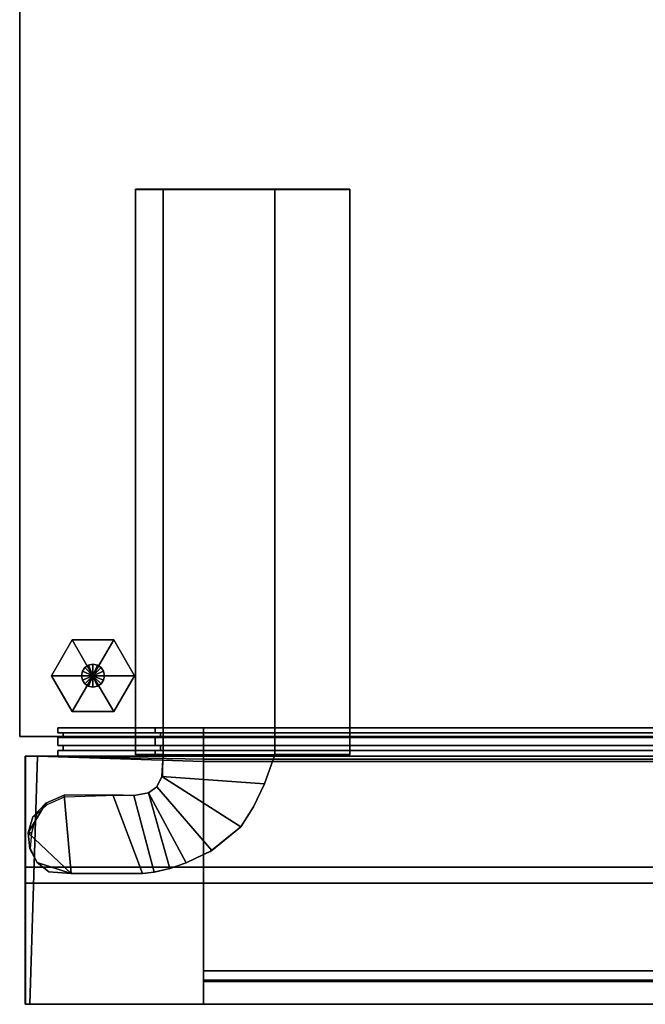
# Model space of a CAD drawing. Extents: x -17.9 to 17.9, y -14.3 to 13.9.
# Tile 1 of 4: x -17.9 to -9, y -14.3 to -0.2. Entities that reach past the tile are written whole.
import ezdxf

# ---------------------------------------------------------------- set-up
doc = ezdxf.new("R2010")
doc.units = 0
doc.layers.add('BSH_B36CL80ENS_SYMBOL', color=252, linetype='CONTINUOUS')
doc.layers.add('BSH_B36CL80ENS_SYMBOL_1', color=29, linetype='CONTINUOUS')

msp = doc.modelspace()

# ---------------------------------------------------------------- linework, layer by layer
at = {"layer": 'BSH_B36CL80ENS_SYMBOL'}
for points in [[(17.9203, -10.502, 0.835), (17.9203, 13.8704, 0.835), (-17.9203, 13.8704, 0.835), (-17.9203, -10.502, 0.835)], [(17.9203, 13.8704, 71.5539), (17.9203, -10.502, 71.5539), (-17.9203, -10.502, 71.5539), (-17.9203, 13.8704, 71.5539)], [(-17.9203, 13.8704, 71.5539), (-17.9203, -10.502, 71.5539), (-17.9203, -10.502, 0.835), (-17.9203, 13.8704, 0.835)], [(-16.2625, -10.7587, 70.8029), (-16.2625, -2.6632, 70.8029), (-16.2625, -2.6662, 71.7067), (-16.2625, -10.7617, 71.7067)], [(-15.8626, -2.6662, 71.7067), (-16.2625, -2.6662, 71.7067), (-16.2625, -2.6632, 70.8029), (-15.8626, -2.6632, 70.8029)], [(-15.8626, -2.6632, 70.8029), (-16.2625, -2.6632, 70.8029), (-16.2625, -10.7587, 70.8029), (-15.8626, -10.7587, 70.8029)], [(-15.8626, -10.7617, 71.7067), (-16.2625, -10.7617, 71.7067), (-16.2625, -2.6662, 71.7067), (-15.8626, -2.6662, 71.7067)], [(-14.2653, -2.6632, 70.8029), (-14.2653, -2.6662, 71.7067), (-15.8626, -2.6662, 71.7067), (-15.8626, -2.6632, 70.8029)], [(-14.2653, -10.7587, 70.8029), (-14.2653, -2.6632, 70.8029), (-15.8626, -2.6632, 70.8029), (-15.8626, -10.7587, 70.8029)], [(-15.8626, -10.7617, 71.7067), (-15.8626, -2.6662, 71.7067), (-14.2653, -2.6662, 71.7067), (-14.2653, -10.7617, 71.7067)], [(-14.2653, -10.7587, 70.8029), (-13.1894, -10.7587, 70.8029), (-13.1894, -2.6632, 70.8029), (-14.2653, -2.6632, 70.8029)], [(-14.2653, -2.6632, 70.8029), (-13.1894, -2.6632, 70.8029), (-13.1894, -2.6662, 71.7067), (-14.2653, -2.6662, 71.7067)], [(-14.2653, -2.6662, 71.7067), (-13.1894, -2.6662, 71.7067), (-13.1894, -10.7617, 71.7067), (-14.2653, -10.7617, 71.7067)], [(-13.1894, -10.7617, 71.7067), (-13.1894, -2.6662, 71.7067), (-13.1894, -2.6632, 70.8029), (-13.1894, -10.7587, 70.8029)], [(-17.3717, -10.3777, 70.2622), (-17.3717, -10.4475, 70.2622), (-17.3717, -10.4475, 68.7649), (-17.3717, -10.3777, 68.7649)], [(-17.3717, -10.3777, 38.581), (-17.3717, -10.4475, 38.581), (-2.5135, -10.4475, 38.581), (-2.5135, -10.3777, 38.581)], [(-17.3717, -10.3777, 70.2622), (-2.5135, -10.3777, 70.2622), (-2.5135, -10.4475, 70.2622), (-17.3717, -10.4475, 70.2622)], [(-17.3717, -10.4475, 41.5972), (-17.3717, -10.4475, 38.581), (-17.3717, -10.3777, 38.581), (-17.3717, -10.3777, 41.5972)], [(-17.3717, -10.4475, 68.7649), (-17.3717, -10.4475, 41.5972), (-17.3717, -10.3777, 41.5972), (-17.3717, -10.3777, 68.7649)], [(-15.9797, -10.3777, 27.6267), (-15.9797, -10.4475, 27.6267), (-15.2857, -10.4475, 27.6267), (-15.2857, -10.3777, 27.6267)], [(-15.9797, -10.3777, 27.6267), (-15.9797, -10.3777, 35.3679), (-15.9797, -10.4475, 35.3679), (-15.9797, -10.4475, 27.6267)], [(-15.9797, -10.3777, 35.3679), (-15.9797, -10.3777, 36.8247), (-15.9797, -10.4475, 36.8247), (-15.9797, -10.4475, 35.3679)], [(-15.9797, -10.3777, 36.8247), (-15.9797, -10.3777, 37.5918), (-15.9797, -10.4475, 37.5918), (-15.9797, -10.4475, 36.8247)], [(-15.9797, -10.3777, 26.5397), (-15.2857, -10.3777, 26.5397), (-15.2857, -10.4475, 26.5397), (-15.9797, -10.4475, 26.5397)], [(-15.9797, -10.3777, 2.4265), (-15.9797, -10.4475, 2.4265), (-15.2857, -10.4475, 2.4265), (-15.2857, -10.3777, 2.4265)], [(-15.9797, -10.3777, 37.5918), (-15.2857, -10.3777, 37.5918), (-15.2857, -10.4475, 37.5918), (-15.9797, -10.4475, 37.5918)], [(-15.9797, -10.3777, 2.4265), (-15.9797, -10.3777, 24.3393), (-15.9797, -10.4475, 24.3393), (-15.9797, -10.4475, 2.4265)], [(-15.9797, -10.3777, 24.3393), (-15.9797, -10.3777, 25.793), (-15.9797, -10.4475, 25.793), (-15.9797, -10.4475, 24.3393)], [(-15.9797, -10.3777, 25.793), (-15.9797, -10.3777, 26.5397), (-15.9797, -10.4475, 26.5397), (-15.9797, -10.4475, 25.793)], [(-15.2857, -10.4475, 27.6267), (15.322, -10.4475, 27.6267), (15.322, -10.3777, 27.6267), (-15.2857, -10.3777, 27.6267)], [(-15.2857, -10.3777, 26.5397), (15.322, -10.3777, 26.5397), (15.322, -10.4475, 26.5397), (-15.2857, -10.4475, 26.5397)], [(-15.2857, -10.4475, 2.4265), (15.322, -10.4475, 2.4265), (15.322, -10.3777, 2.4265), (-15.2857, -10.3777, 2.4265)], [(-15.2857, -10.3777, 37.5918), (15.322, -10.3777, 37.5918), (15.322, -10.4475, 37.5918), (-15.2857, -10.4475, 37.5918)], [(-17.9203, -10.502, 0.835), (-17.9203, -10.502, 71.5539), (17.9203, -10.502, 71.5539), (17.9203, -10.502, 0.835)], [(-17.3717, -10.4475, 38.581), (-17.2963, -10.4475, 38.6564), (-2.5135, -10.4475, 38.6564), (-2.5135, -10.4475, 38.581)], [(-17.3717, -10.4475, 70.2622), (-17.2963, -10.4475, 70.1868), (-17.2963, -10.4475, 68.7649), (-17.3717, -10.4475, 68.7649)], [(-17.2963, -10.4475, 41.5972), (-17.2963, -10.4475, 38.6564), (-17.3717, -10.4475, 38.581), (-17.3717, -10.4475, 41.5972)], [(-17.2963, -10.4475, 68.7649), (-17.2963, -10.4475, 41.5972), (-17.3717, -10.4475, 41.5972), (-17.3717, -10.4475, 68.7649)], [(-2.5135, -10.4475, 70.1868), (-17.2963, -10.4475, 70.1868), (-17.3717, -10.4475, 70.2622), (-2.5135, -10.4475, 70.2622)], [(-17.3717, -10.5175, 70.2622), (-17.3717, -10.6308, 70.2622), (-17.3717, -10.6308, 68.7649), (-17.3717, -10.5175, 68.7649)], [(-17.3717, -10.5175, 70.2622), (-17.2963, -10.5175, 70.1868), (-2.5135, -10.5175, 70.1868), (-2.5135, -10.5175, 70.2622)], [(-17.3717, -10.5175, 38.581), (-17.3717, -10.6308, 38.581), (-2.5135, -10.6308, 38.581), (-2.5135, -10.5175, 38.581)], [(-17.3717, -10.5175, 38.581), (-17.2963, -10.5175, 38.6564), (-17.2963, -10.5175, 41.5972), (-17.3717, -10.5175, 41.5972)], [(-17.3717, -10.6308, 41.5972), (-17.3717, -10.6308, 38.581), (-17.3717, -10.5175, 38.581), (-17.3717, -10.5175, 41.5972)], [(-17.2963, -10.5175, 41.5972), (-17.2963, -10.5175, 68.7649), (-17.3717, -10.5175, 68.7649), (-17.3717, -10.5175, 41.5972)], [(-17.3717, -10.6308, 68.7649), (-17.3717, -10.6308, 41.5972), (-17.3717, -10.5175, 41.5972), (-17.3717, -10.5175, 68.7649)], [(-17.2963, -10.5175, 68.7649), (-17.2963, -10.5175, 70.1868), (-17.3717, -10.5175, 70.2622), (-17.3717, -10.5175, 68.7649)], [(-2.5135, -10.5175, 38.6564), (-17.2963, -10.5175, 38.6564), (-17.3717, -10.5175, 38.581), (-2.5135, -10.5175, 38.581)], [(-2.5135, -10.6308, 70.2622), (-17.3717, -10.6308, 70.2622), (-17.3717, -10.5175, 70.2622), (-2.5135, -10.5175, 70.2622)], [(-17.2963, -10.5175, 41.5972), (-17.2963, -10.5175, 38.6564), (-17.2963, -10.4475, 38.6564), (-17.2963, -10.4475, 41.5972)], [(-17.2963, -10.4475, 70.1868), (-17.2963, -10.5175, 70.1868), (-17.2963, -10.5175, 68.7649), (-17.2963, -10.4475, 68.7649)], [(-17.2963, -10.4475, 38.6564), (-17.2963, -10.5175, 38.6564), (-2.5135, -10.5175, 38.6564), (-2.5135, -10.4475, 38.6564)], [(-2.5135, -10.5175, 70.1868), (-17.2963, -10.5175, 70.1868), (-17.2963, -10.4475, 70.1868), (-2.5135, -10.4475, 70.1868)], [(-17.2963, -10.5175, 68.7649), (-17.2963, -10.5175, 41.5972), (-17.2963, -10.4475, 41.5972), (-17.2963, -10.4475, 68.7649)], [(-15.2857, -10.4475, 37.5165), (-15.9043, -10.4475, 37.5165), (-15.9797, -10.4475, 37.5918), (-15.2857, -10.4475, 37.5918)], [(-15.9797, -10.4475, 37.5918), (-15.9043, -10.4475, 37.5165), (-15.9043, -10.4475, 36.8247), (-15.9797, -10.4475, 36.8247)], [(-15.9797, -10.4475, 27.6267), (-15.9043, -10.4475, 27.7021), (-15.2857, -10.4475, 27.7021), (-15.2857, -10.4475, 27.6267)], [(-15.9043, -10.4475, 36.8247), (-15.9043, -10.4475, 35.3679), (-15.9797, -10.4475, 35.3679), (-15.9797, -10.4475, 36.8247)], [(-15.9043, -10.4475, 35.3679), (-15.9043, -10.4475, 27.7021), (-15.9797, -10.4475, 27.6267), (-15.9797, -10.4475, 35.3679)], [(-15.9797, -10.4475, 26.5397), (-15.9043, -10.4475, 26.4644), (-15.9043, -10.4475, 25.793), (-15.9797, -10.4475, 25.793)], [(-15.2857, -10.4475, 26.4644), (-15.9043, -10.4475, 26.4644), (-15.9797, -10.4475, 26.5397), (-15.2857, -10.4475, 26.5397)], [(-15.9797, -10.4475, 2.4265), (-15.9043, -10.4475, 2.5018), (-15.2857, -10.4475, 2.5018), (-15.2857, -10.4475, 2.4265)], [(-15.9043, -10.4475, 25.793), (-15.9043, -10.4475, 24.3393), (-15.9797, -10.4475, 24.3393), (-15.9797, -10.4475, 25.793)], [(-15.9043, -10.4475, 24.3393), (-15.9043, -10.4475, 2.5018), (-15.9797, -10.4475, 2.4265), (-15.9797, -10.4475, 24.3393)], [(-15.9797, -10.5175, 37.5918), (-15.9043, -10.5175, 37.5165), (-15.2857, -10.5175, 37.5165), (-15.2857, -10.5175, 37.5918)], [(-15.9797, -10.5175, 37.5918), (-15.9797, -10.6308, 37.5918), (-15.9797, -10.6308, 36.8247), (-15.9797, -10.5175, 36.8247)], [(-15.9797, -10.5175, 27.6267), (-15.9797, -10.6308, 27.6267), (-15.2857, -10.6308, 27.6267), (-15.2857, -10.5175, 27.6267)], [(-15.2857, -10.5175, 27.7021), (-15.9043, -10.5175, 27.7021), (-15.9797, -10.5175, 27.6267), (-15.2857, -10.5175, 27.6267)], [(-15.9043, -10.5175, 35.3679), (-15.9043, -10.5175, 36.8247), (-15.9797, -10.5175, 36.8247), (-15.9797, -10.5175, 35.3679)], [(-15.9043, -10.5175, 36.8247), (-15.9043, -10.5175, 37.5165), (-15.9797, -10.5175, 37.5918), (-15.9797, -10.5175, 36.8247)], [(-15.9797, -10.6308, 36.8247), (-15.9797, -10.6308, 35.3679), (-15.9797, -10.5175, 35.3679), (-15.9797, -10.5175, 36.8247)], [(-15.2857, -10.6308, 37.5918), (-15.9797, -10.6308, 37.5918), (-15.9797, -10.5175, 37.5918), (-15.2857, -10.5175, 37.5918)], [(-15.9797, -10.5175, 27.6267), (-15.9043, -10.5175, 27.7021), (-15.9043, -10.5175, 35.3679), (-15.9797, -10.5175, 35.3679)], [(-15.9797, -10.6308, 35.3679), (-15.9797, -10.6308, 27.6267), (-15.9797, -10.5175, 27.6267), (-15.9797, -10.5175, 35.3679)], [(-15.9797, -10.5175, 2.4265), (-15.9797, -10.6308, 2.4265), (-15.2857, -10.6308, 2.4265), (-15.2857, -10.5175, 2.4265)], [(-15.2857, -10.6308, 26.5397), (-15.9797, -10.6308, 26.5397), (-15.9797, -10.5175, 26.5397), (-15.2857, -10.5175, 26.5397)], [(-15.9797, -10.5175, 2.4265), (-15.9043, -10.5175, 2.5018), (-15.9043, -10.5175, 24.3393), (-15.9797, -10.5175, 24.3393)], [(-15.9797, -10.5175, 26.5397), (-15.9043, -10.5175, 26.4644), (-15.2857, -10.5175, 26.4644), (-15.2857, -10.5175, 26.5397)], [(-15.9797, -10.5175, 26.5397), (-15.9797, -10.6308, 26.5397), (-15.9797, -10.6308, 25.793), (-15.9797, -10.5175, 25.793)], [(-15.2857, -10.5175, 2.5018), (-15.9043, -10.5175, 2.5018), (-15.9797, -10.5175, 2.4265), (-15.2857, -10.5175, 2.4265)], [(-15.9043, -10.5175, 24.3393), (-15.9043, -10.5175, 25.793), (-15.9797, -10.5175, 25.793), (-15.9797, -10.5175, 24.3393)], [(-15.9043, -10.5175, 25.793), (-15.9043, -10.5175, 26.4644), (-15.9797, -10.5175, 26.5397), (-15.9797, -10.5175, 25.793)], [(-15.9797, -10.6308, 25.793), (-15.9797, -10.6308, 24.3393), (-15.9797, -10.5175, 24.3393), (-15.9797, -10.5175, 25.793)], [(-15.9797, -10.6308, 24.3393), (-15.9797, -10.6308, 2.4265), (-15.9797, -10.5175, 2.4265), (-15.9797, -10.5175, 24.3393)], [(-15.9043, -10.5175, 35.3679), (-15.9043, -10.5175, 27.7021), (-15.9043, -10.4475, 27.7021), (-15.9043, -10.4475, 35.3679)], [(-15.9043, -10.4475, 27.7021), (-15.9043, -10.5175, 27.7021), (-15.2857, -10.5175, 27.7021), (-15.2857, -10.4475, 27.7021)], [(-15.9043, -10.4475, 37.5165), (-15.9043, -10.5175, 37.5165), (-15.9043, -10.5175, 36.8247), (-15.9043, -10.4475, 36.8247)], [(-15.2857, -10.5175, 37.5165), (-15.9043, -10.5175, 37.5165), (-15.9043, -10.4475, 37.5165), (-15.2857, -10.4475, 37.5165)], [(-15.9043, -10.5175, 36.8247), (-15.9043, -10.5175, 35.3679), (-15.9043, -10.4475, 35.3679), (-15.9043, -10.4475, 36.8247)], [(-15.9043, -10.5175, 24.3393), (-15.9043, -10.5175, 2.5018), (-15.9043, -10.4475, 2.5018), (-15.9043, -10.4475, 24.3393)], [(-15.9043, -10.4475, 2.5018), (-15.9043, -10.5175, 2.5018), (-15.2857, -10.5175, 2.5018), (-15.2857, -10.4475, 2.5018)], [(-15.9043, -10.4475, 26.4644), (-15.9043, -10.5175, 26.4644), (-15.9043, -10.5175, 25.793), (-15.9043, -10.4475, 25.793)], [(-15.2857, -10.5175, 26.4644), (-15.9043, -10.5175, 26.4644), (-15.9043, -10.4475, 26.4644), (-15.2857, -10.4475, 26.4644)], [(-15.9043, -10.5175, 25.793), (-15.9043, -10.5175, 24.3393), (-15.9043, -10.4475, 24.3393), (-15.9043, -10.4475, 25.793)], [(-15.2857, -10.5175, 27.7021), (15.322, -10.5175, 27.7021), (15.322, -10.4475, 27.7021), (-15.2857, -10.4475, 27.7021)], [(15.322, -10.4475, 37.5165), (-15.2857, -10.4475, 37.5165), (-15.2857, -10.4475, 37.5918), (15.322, -10.4475, 37.5918)], [(15.322, -10.5175, 37.5165), (-15.2857, -10.5175, 37.5165), (-15.2857, -10.4475, 37.5165), (15.322, -10.4475, 37.5165)], [(-15.2857, -10.4475, 27.7021), (15.322, -10.4475, 27.7021), (15.322, -10.4475, 27.6267), (-15.2857, -10.4475, 27.6267)], [(-15.2857, -10.5175, 2.5018), (15.322, -10.5175, 2.5018), (15.322, -10.4475, 2.5018), (-15.2857, -10.4475, 2.5018)], [(15.322, -10.4475, 26.4644), (-15.2857, -10.4475, 26.4644), (-15.2857, -10.4475, 26.5397), (15.322, -10.4475, 26.5397)], [(15.322, -10.5175, 26.4644), (-15.2857, -10.5175, 26.4644), (-15.2857, -10.4475, 26.4644), (15.322, -10.4475, 26.4644)], [(-15.2857, -10.4475, 2.5018), (15.322, -10.4475, 2.5018), (15.322, -10.4475, 2.4265), (-15.2857, -10.4475, 2.4265)], [(15.322, -10.6308, 37.5918), (-15.2857, -10.6308, 37.5918), (-15.2857, -10.5175, 37.5918), (15.322, -10.5175, 37.5918)], [(-15.2857, -10.5175, 37.5165), (15.322, -10.5175, 37.5165), (15.322, -10.5175, 37.5918), (-15.2857, -10.5175, 37.5918)], [(15.322, -10.5175, 27.7021), (-15.2857, -10.5175, 27.7021), (-15.2857, -10.5175, 27.6267), (15.322, -10.5175, 27.6267)], [(-15.2857, -10.6308, 27.6267), (15.322, -10.6308, 27.6267), (15.322, -10.5175, 27.6267), (-15.2857, -10.5175, 27.6267)], [(15.322, -10.5175, 2.5018), (-15.2857, -10.5175, 2.5018), (-15.2857, -10.5175, 2.4265), (15.322, -10.5175, 2.4265)], [(-15.2857, -10.6308, 2.4265), (15.322, -10.6308, 2.4265), (15.322, -10.5175, 2.4265), (-15.2857, -10.5175, 2.4265)], [(-15.2857, -10.5175, 26.4644), (15.322, -10.5175, 26.4644), (15.322, -10.5175, 26.5397), (-15.2857, -10.5175, 26.5397)], [(15.322, -10.6308, 26.5397), (-15.2857, -10.6308, 26.5397), (-15.2857, -10.5175, 26.5397), (15.322, -10.5175, 26.5397)], [(-17.3717, -10.6308, 38.581), (-17.2963, -10.6308, 38.6564), (-2.5135, -10.6308, 38.6564), (-2.5135, -10.6308, 38.581)], [(-17.3717, -10.6308, 70.2622), (-17.2963, -10.6308, 70.1868), (-17.2963, -10.6308, 68.7649), (-17.3717, -10.6308, 68.7649)], [(-17.2963, -10.6308, 41.5972), (-17.2963, -10.6308, 38.6564), (-17.3717, -10.6308, 38.581), (-17.3717, -10.6308, 41.5972)], [(-2.5135, -10.6308, 70.1868), (-17.2963, -10.6308, 70.1868), (-17.3717, -10.6308, 70.2622), (-2.5135, -10.6308, 70.2622)], [(-17.2963, -10.6308, 68.7649), (-17.2963, -10.6308, 41.5972), (-17.3717, -10.6308, 41.5972), (-17.3717, -10.6308, 68.7649)], [(-17.3717, -10.7009, 70.2622), (-17.3717, -10.7839, 70.2622), (-17.3717, -10.7839, 68.7649), (-17.3717, -10.7009, 68.7649)], [(-17.2963, -10.7009, 41.5972), (-17.2963, -10.7009, 68.7649), (-17.3717, -10.7009, 68.7649), (-17.3717, -10.7009, 41.5972)], [(-17.3717, -10.7009, 38.581), (-17.2963, -10.7009, 38.6564), (-17.2963, -10.7009, 41.5972), (-17.3717, -10.7009, 41.5972)], [(-17.3717, -10.7009, 38.581), (-17.3717, -10.7839, 38.581), (-2.5135, -10.7839, 38.581), (-2.5135, -10.7009, 38.581)], [(-17.3717, -10.7009, 70.2622), (-17.2963, -10.7009, 70.1868), (-2.5135, -10.7009, 70.1868), (-2.5135, -10.7009, 70.2622)], [(-17.3717, -10.7839, 41.5972), (-17.3717, -10.7839, 38.581), (-17.3717, -10.7009, 38.581), (-17.3717, -10.7009, 41.5972)], [(-17.3717, -10.7839, 68.7649), (-17.3717, -10.7839, 41.5972), (-17.3717, -10.7009, 41.5972), (-17.3717, -10.7009, 68.7649)], [(-17.2963, -10.7009, 68.7649), (-17.2963, -10.7009, 70.1868), (-17.3717, -10.7009, 70.2622), (-17.3717, -10.7009, 68.7649)], [(-2.5135, -10.7839, 70.2622), (-17.3717, -10.7839, 70.2622), (-17.3717, -10.7009, 70.2622), (-2.5135, -10.7009, 70.2622)], [(-2.5135, -10.7009, 38.6564), (-17.2963, -10.7009, 38.6564), (-17.3717, -10.7009, 38.581), (-2.5135, -10.7009, 38.581)], [(-17.2963, -10.6308, 38.6564), (-17.2963, -10.7009, 38.6564), (-2.5135, -10.7009, 38.6564), (-2.5135, -10.6308, 38.6564)], [(-17.2963, -10.6308, 70.1868), (-17.2963, -10.7009, 70.1868), (-17.2963, -10.7009, 68.7649), (-17.2963, -10.6308, 68.7649)], [(-2.5135, -10.7009, 70.1868), (-17.2963, -10.7009, 70.1868), (-17.2963, -10.6308, 70.1868), (-2.5135, -10.6308, 70.1868)], [(-17.2963, -10.7009, 41.5972), (-17.2963, -10.7009, 38.6564), (-17.2963, -10.6308, 38.6564), (-17.2963, -10.6308, 41.5972)], [(-17.2963, -10.7009, 68.7649), (-17.2963, -10.7009, 41.5972), (-17.2963, -10.6308, 41.5972), (-17.2963, -10.6308, 68.7649)], [(-15.9797, -10.6308, 27.6267), (-15.9043, -10.6308, 27.7021), (-15.2857, -10.6308, 27.7021), (-15.2857, -10.6308, 27.6267)], [(-15.9043, -10.6308, 35.3679), (-15.9043, -10.6308, 27.7021), (-15.9797, -10.6308, 27.6267), (-15.9797, -10.6308, 35.3679)], [(-15.9797, -10.6308, 37.5918), (-15.9043, -10.6308, 37.5165), (-15.9043, -10.6308, 36.8247), (-15.9797, -10.6308, 36.8247)], [(-15.9043, -10.6308, 36.8247), (-15.9043, -10.6308, 35.3679), (-15.9797, -10.6308, 35.3679), (-15.9797, -10.6308, 36.8247)], [(-15.2857, -10.6308, 37.5165), (-15.9043, -10.6308, 37.5165), (-15.9797, -10.6308, 37.5918), (-15.2857, -10.6308, 37.5918)], [(-15.9043, -10.6308, 24.3393), (-15.9043, -10.6308, 2.5018), (-15.9797, -10.6308, 2.4265), (-15.9797, -10.6308, 24.3393)], [(-15.2857, -10.6308, 26.4644), (-15.9043, -10.6308, 26.4644), (-15.9797, -10.6308, 26.5397), (-15.2857, -10.6308, 26.5397)], [(-15.9797, -10.6308, 2.4265), (-15.9043, -10.6308, 2.5018), (-15.2857, -10.6308, 2.5018), (-15.2857, -10.6308, 2.4265)], [(-15.9797, -10.6308, 26.5397), (-15.9043, -10.6308, 26.4644), (-15.9043, -10.6308, 25.793), (-15.9797, -10.6308, 25.793)], [(-15.9043, -10.6308, 25.793), (-15.9043, -10.6308, 24.3393), (-15.9797, -10.6308, 24.3393), (-15.9797, -10.6308, 25.793)], [(-15.9797, -10.7009, 27.6267), (-15.9797, -10.7839, 27.6267), (-15.2857, -10.7839, 27.6267), (-15.2857, -10.7009, 27.6267)], [(-15.9797, -10.7009, 37.5918), (-15.9797, -10.7839, 37.5918), (-15.9797, -10.7839, 36.8247), (-15.9797, -10.7009, 36.8247)], [(-15.2857, -10.7009, 27.7021), (-15.9043, -10.7009, 27.7021), (-15.9797, -10.7009, 27.6267), (-15.2857, -10.7009, 27.6267)], [(-15.9797, -10.7009, 37.5918), (-15.9043, -10.7009, 37.5165), (-15.2857, -10.7009, 37.5165), (-15.2857, -10.7009, 37.5918)], [(-15.9797, -10.7009, 27.6267), (-15.9043, -10.7009, 27.7021), (-15.9043, -10.7009, 35.3679), (-15.9797, -10.7009, 35.3679)], [(-15.9797, -10.7839, 36.8247), (-15.9797, -10.7839, 35.3679), (-15.9797, -10.7009, 35.3679), (-15.9797, -10.7009, 36.8247)], [(-15.9043, -10.7009, 36.8247), (-15.9043, -10.7009, 37.5165), (-15.9797, -10.7009, 37.5918), (-15.9797, -10.7009, 36.8247)], [(-15.9043, -10.7009, 35.3679), (-15.9043, -10.7009, 36.8247), (-15.9797, -10.7009, 36.8247), (-15.9797, -10.7009, 35.3679)], [(-15.2857, -10.7839, 37.5918), (-15.9797, -10.7839, 37.5918), (-15.9797, -10.7009, 37.5918), (-15.2857, -10.7009, 37.5918)], [(-15.9797, -10.7839, 35.3679), (-15.9797, -10.7839, 27.6267), (-15.9797, -10.7009, 27.6267), (-15.9797, -10.7009, 35.3679)], [(-15.9797, -10.7009, 26.5397), (-15.9043, -10.7009, 26.4644), (-15.2857, -10.7009, 26.4644), (-15.2857, -10.7009, 26.5397)], [(-15.2857, -10.7839, 26.5397), (-15.9797, -10.7839, 26.5397), (-15.9797, -10.7009, 26.5397), (-15.2857, -10.7009, 26.5397)], [(-15.9797, -10.7009, 2.4265), (-15.9797, -10.7839, 2.4265), (-15.2857, -10.7839, 2.4265), (-15.2857, -10.7009, 2.4265)], [(-15.9797, -10.7009, 26.5397), (-15.9797, -10.7839, 26.5397), (-15.9797, -10.7839, 25.793), (-15.9797, -10.7009, 25.793)], [(-15.2857, -10.7009, 2.5018), (-15.9043, -10.7009, 2.5018), (-15.9797, -10.7009, 2.4265), (-15.2857, -10.7009, 2.4265)], [(-15.9797, -10.7009, 2.4265), (-15.9043, -10.7009, 2.5018), (-15.9043, -10.7009, 24.3393), (-15.9797, -10.7009, 24.3393)], [(-15.9797, -10.7839, 25.793), (-15.9797, -10.7839, 24.3393), (-15.9797, -10.7009, 24.3393), (-15.9797, -10.7009, 25.793)], [(-15.9043, -10.7009, 25.793), (-15.9043, -10.7009, 26.4644), (-15.9797, -10.7009, 26.5397), (-15.9797, -10.7009, 25.793)], [(-15.9043, -10.7009, 24.3393), (-15.9043, -10.7009, 25.793), (-15.9797, -10.7009, 25.793), (-15.9797, -10.7009, 24.3393)], [(-15.9797, -10.7839, 24.3393), (-15.9797, -10.7839, 2.4265), (-15.9797, -10.7009, 2.4265), (-15.9797, -10.7009, 24.3393)], [(-15.2857, -10.7009, 37.5165), (-15.9043, -10.7009, 37.5165), (-15.9043, -10.6308, 37.5165), (-15.2857, -10.6308, 37.5165)], [(-15.9043, -10.6308, 27.7021), (-15.9043, -10.7009, 27.7021), (-15.2857, -10.7009, 27.7021), (-15.2857, -10.6308, 27.7021)], [(-15.9043, -10.6308, 37.5165), (-15.9043, -10.7009, 37.5165), (-15.9043, -10.7009, 36.8247), (-15.9043, -10.6308, 36.8247)], [(-15.9043, -10.7009, 36.8247), (-15.9043, -10.7009, 35.3679), (-15.9043, -10.6308, 35.3679), (-15.9043, -10.6308, 36.8247)], [(-15.9043, -10.7009, 35.3679), (-15.9043, -10.7009, 27.7021), (-15.9043, -10.6308, 27.7021), (-15.9043, -10.6308, 35.3679)], [(-15.2857, -10.7009, 26.4644), (-15.9043, -10.7009, 26.4644), (-15.9043, -10.6308, 26.4644), (-15.2857, -10.6308, 26.4644)], [(-15.9043, -10.6308, 2.5018), (-15.9043, -10.7009, 2.5018), (-15.2857, -10.7009, 2.5018), (-15.2857, -10.6308, 2.5018)], [(-15.9043, -10.6308, 26.4644), (-15.9043, -10.7009, 26.4644), (-15.9043, -10.7009, 25.793), (-15.9043, -10.6308, 25.793)], [(-15.9043, -10.7009, 25.793), (-15.9043, -10.7009, 24.3393), (-15.9043, -10.6308, 24.3393), (-15.9043, -10.6308, 25.793)], [(-15.9043, -10.7009, 24.3393), (-15.9043, -10.7009, 2.5018), (-15.9043, -10.6308, 2.5018), (-15.9043, -10.6308, 24.3393)], [(-15.2857, -10.6308, 27.7021), (15.322, -10.6308, 27.7021), (15.322, -10.6308, 27.6267), (-15.2857, -10.6308, 27.6267)], [(15.322, -10.6308, 37.5165), (-15.2857, -10.6308, 37.5165), (-15.2857, -10.6308, 37.5918), (15.322, -10.6308, 37.5918)], [(-15.2857, -10.7009, 27.7021), (15.322, -10.7009, 27.7021), (15.322, -10.6308, 27.7021), (-15.2857, -10.6308, 27.7021)], [(15.322, -10.7009, 26.4644), (-15.2857, -10.7009, 26.4644), (-15.2857, -10.6308, 26.4644), (15.322, -10.6308, 26.4644)], [(-15.2857, -10.7009, 2.5018), (15.322, -10.7009, 2.5018), (15.322, -10.6308, 2.5018), (-15.2857, -10.6308, 2.5018)], [(15.322, -10.7009, 37.5165), (-15.2857, -10.7009, 37.5165), (-15.2857, -10.6308, 37.5165), (15.322, -10.6308, 37.5165)], [(-15.2857, -10.6308, 2.5018), (15.322, -10.6308, 2.5018), (15.322, -10.6308, 2.4265), (-15.2857, -10.6308, 2.4265)], [(15.322, -10.6308, 26.4644), (-15.2857, -10.6308, 26.4644), (-15.2857, -10.6308, 26.5397), (15.322, -10.6308, 26.5397)], [(-15.2857, -10.7839, 27.6267), (15.322, -10.7839, 27.6267), (15.322, -10.7009, 27.6267), (-15.2857, -10.7009, 27.6267)], [(15.322, -10.7009, 27.7021), (-15.2857, -10.7009, 27.7021), (-15.2857, -10.7009, 27.6267), (15.322, -10.7009, 27.6267)], [(15.322, -10.7839, 37.5918), (-15.2857, -10.7839, 37.5918), (-15.2857, -10.7009, 37.5918), (15.322, -10.7009, 37.5918)], [(-15.2857, -10.7009, 37.5165), (15.322, -10.7009, 37.5165), (15.322, -10.7009, 37.5918), (-15.2857, -10.7009, 37.5918)], [(-15.2857, -10.7009, 26.4644), (15.322, -10.7009, 26.4644), (15.322, -10.7009, 26.5397), (-15.2857, -10.7009, 26.5397)], [(-15.2857, -10.7839, 2.4265), (15.322, -10.7839, 2.4265), (15.322, -10.7009, 2.4265), (-15.2857, -10.7009, 2.4265)], [(15.322, -10.7009, 2.5018), (-15.2857, -10.7009, 2.5018), (-15.2857, -10.7009, 2.4265), (15.322, -10.7009, 2.4265)], [(15.322, -10.7839, 26.5397), (-15.2857, -10.7839, 26.5397), (-15.2857, -10.7009, 26.5397), (15.322, -10.7009, 26.5397)], [(-17.8394, -10.7839, 38.3805), (-17.3717, -10.7839, 38.581), (-17.3717, -10.7839, 41.5972), (-17.8393, -10.7839, 41.5972)], [(-2.5135, -10.7839, 38.581), (-17.3717, -10.7839, 38.581), (-17.8394, -10.7839, 38.3805), (-2.5135, -10.7839, 38.3805)], [(-2.5135, -10.7839, 38.3805), (-17.8394, -10.7839, 38.3805), (-17.8394, -12.3719, 38.3805), (-2.5135, -12.3719, 38.3805)], [(-17.8394, -12.3719, 38.3805), (-17.8394, -10.7839, 38.3805), (-17.8393, -10.7839, 41.5972), (-17.8393, -12.3719, 41.5972)], [(-17.3717, -10.7839, 41.5972), (-17.3717, -10.7839, 68.7649), (-17.838, -10.7839, 68.7649), (-17.8393, -10.7839, 41.5972)], [(-17.8393, -10.7839, 41.5972), (-17.838, -10.7839, 68.7649), (-17.838, -12.505, 68.7649), (-17.8393, -12.3719, 41.5972)], [(-17.838, -10.7839, 68.7649), (-17.8379, -10.7839, 70.8108), (-17.8379, -12.6018, 70.8108), (-17.838, -12.505, 68.7649)], [(-17.3717, -10.7839, 68.7649), (-17.3717, -10.7839, 70.2622), (-17.8379, -10.7839, 70.8108), (-17.838, -10.7839, 68.7649)], [(-17.8379, -10.7839, 70.8108), (-2.5135, -10.7839, 70.812), (-2.5135, -12.6019, 70.812), (-17.8379, -12.6018, 70.8108)], [(-17.8379, -10.7839, 70.8108), (-17.3717, -10.7839, 70.2622), (-2.5135, -10.7839, 70.2622), (-2.5135, -10.7839, 70.812)], [(-15.2857, -10.7839, 27.4933), (-17.666, -10.7839, 27.4934), (-17.7767, -14.3372, 27.4934), (-15.2857, -14.3372, 27.4932)], [(-17.6672, -10.7839, 35.3679), (-17.6673, -10.7839, 38.0434), (-17.7767, -14.3372, 38.0434), (-17.7767, -14.3372, 35.3679)], [(-15.2857, -10.8236, 38.0421), (-15.2857, -14.3372, 38.0434), (-17.7767, -14.3372, 38.0434), (-17.6673, -10.7839, 38.0434)], [(-17.7767, -14.3372, 1.3167), (-17.666, -10.7839, 1.3167), (-17.6672, -10.7839, 24.3393), (-17.7767, -14.3372, 24.3393)], [(-15.2857, -10.7839, 1.3166), (-17.666, -10.7839, 1.3167), (-17.7767, -14.3372, 1.3167), (-15.2857, -14.3372, 1.3165)], [(-17.6672, -10.7839, 24.3393), (-17.6673, -10.7839, 27.0117), (-17.7767, -14.3372, 27.0117), (-17.7767, -14.3372, 24.3393)], [(-15.2857, -10.8591, 27.0104), (-15.2857, -14.3372, 27.0117), (-17.7767, -14.3372, 27.0117), (-17.6673, -10.7839, 27.0117)], [(-17.7767, -14.3372, 27.4934), (-17.666, -10.7839, 27.4934), (-17.6672, -10.7839, 35.3679), (-17.7767, -14.3372, 35.3679)], [(-17.6673, -10.7839, 38.0434), (-15.9797, -10.7839, 37.5918), (-15.2857, -10.7839, 37.5918), (-15.2857, -10.7839, 38.0432)], [(-17.6673, -10.7839, 38.0434), (-15.2857, -10.7839, 38.0432), (-15.2857, -10.8236, 38.0421)], [(-15.9797, -10.7839, 35.3679), (-15.9797, -10.7839, 36.8247), (-17.6673, -10.7839, 38.0434), (-17.6672, -10.7839, 35.3679)], [(-15.9797, -10.7839, 36.8247), (-15.9797, -10.7839, 37.5918), (-17.6673, -10.7839, 38.0434)], [(-17.6673, -10.7839, 27.0117), (-15.9797, -10.7839, 26.5397), (-15.2857, -10.7839, 26.5397), (-15.2857, -10.7839, 27.0115)], [(-17.6673, -10.7839, 27.0117), (-15.2857, -10.7839, 27.0115), (-15.2857, -10.8591, 27.0104)], [(-15.9797, -10.7839, 24.3393), (-15.9797, -10.7839, 25.793), (-17.6673, -10.7839, 27.0117), (-17.6672, -10.7839, 24.3393)], [(-15.9797, -10.7839, 25.793), (-15.9797, -10.7839, 26.5397), (-17.6673, -10.7839, 27.0117)], [(-17.666, -10.7839, 27.4934), (-15.9797, -10.7839, 27.6267), (-15.9797, -10.7839, 35.3679), (-17.6672, -10.7839, 35.3679)], [(-17.666, -10.7839, 1.3167), (-15.9797, -10.7839, 2.4265), (-15.9797, -10.7839, 24.3393), (-17.6672, -10.7839, 24.3393)], [(-15.2857, -10.7839, 27.6267), (-15.9797, -10.7839, 27.6267), (-17.666, -10.7839, 27.4934), (-15.2857, -10.7839, 27.4933)], [(-15.2857, -10.7839, 2.4265), (-15.9797, -10.7839, 2.4265), (-17.666, -10.7839, 1.3167), (-15.2857, -10.7839, 1.3166)], [(-15.8626, -10.7587, 70.8029), (-16.2625, -10.7587, 70.8029), (-16.2625, -10.7617, 71.7067), (-15.8626, -10.7617, 71.7067)], [(-15.8626, -10.7617, 71.7067), (-15.8838, -11.0723, 71.7067), (-15.8708, -11.0504, 70.8029), (-15.8626, -10.7587, 70.8029)], [(-14.4107, -11.1782, 71.7067), (-15.8838, -11.0723, 71.7067), (-15.8626, -10.7617, 71.7067), (-14.2653, -10.7617, 71.7067)], [(-15.2857, -10.7839, 37.5918), (15.322, -10.7839, 37.5918), (15.322, -10.7839, 38.0408), (-15.2857, -10.7839, 38.0432)], [(15.322, -10.7839, 27.6267), (-15.2857, -10.7839, 27.6267), (-15.2857, -10.7839, 27.4933), (15.322, -10.7839, 27.4921)], [(-15.2857, -10.7839, 38.0432), (15.322, -10.7839, 38.0408), (15.322, -10.8236, 38.0421), (-15.2857, -10.8236, 38.0421)], [(-15.2857, -10.7839, 27.4933), (-15.2857, -14.3372, 27.4932), (15.322, -14.3372, 27.492), (15.322, -10.7839, 27.4921)], [(15.322, -10.7839, 2.4265), (-15.2857, -10.7839, 2.4265), (-15.2857, -10.7839, 1.3166), (15.322, -10.7839, 1.3153)], [(-15.2857, -10.7839, 1.3166), (-15.2857, -14.3372, 1.3165), (15.322, -14.3372, 1.3153), (15.322, -10.7839, 1.3153)], [(-15.2857, -10.7839, 26.5397), (15.322, -10.7839, 26.5397), (15.322, -10.7839, 27.0091), (-15.2857, -10.7839, 27.0115)], [(-15.2857, -10.7839, 27.0115), (15.322, -10.7839, 27.0091), (15.322, -10.8591, 27.0104), (-15.2857, -10.8591, 27.0104)], [(-15.2857, -13.8589, 35.7175), (-15.2857, -10.8236, 38.0421), (15.322, -10.8236, 38.0421), (15.322, -13.8589, 35.7175)], [(-15.2857, -14.0097, 36.9538), (-15.2857, -10.8236, 38.0421), (-15.2857, -13.8589, 35.7175), (-15.2857, -13.9909, 35.7511)], [(-15.2857, -14.3372, 38.0434), (-15.2857, -10.8236, 38.0421), (-15.2857, -14.0097, 36.9538)], [(-15.2857, -14.0097, 25.9221), (-15.2857, -10.8591, 27.0104), (-15.2857, -13.8589, 24.699), (-15.2857, -13.9909, 24.7326)], [(-15.2857, -14.3372, 27.0117), (-15.2857, -10.8591, 27.0104), (-15.2857, -14.0097, 25.9221)], [(-15.2857, -13.8589, 24.699), (-15.2857, -10.8591, 27.0104), (15.322, -10.8591, 27.0104), (15.322, -13.8589, 24.699)], [(-14.2653, -10.7587, 70.8029), (-14.4107, -11.1782, 70.8029), (-14.4107, -11.1782, 71.7067), (-14.2653, -10.7617, 71.7067)], [(-14.2653, -10.7617, 71.7067), (-13.1894, -10.7617, 71.7067), (-13.1894, -10.7587, 70.8029), (-14.2653, -10.7587, 70.8029)], [(-15.8838, -11.0723, 71.7067), (-15.9547, -11.2231, 71.7067), (-15.9547, -11.2231, 70.8029), (-15.8708, -11.0504, 70.8029)], [(-15.9547, -11.2231, 71.7067), (-15.8838, -11.0723, 71.7067), (-14.7503, -11.796, 71.7067), (-15.1653, -12.134, 71.7067)], [(-15.8838, -11.0723, 71.7067), (-14.4107, -11.1782, 71.7067), (-14.5691, -11.5104, 71.7067), (-14.7503, -11.796, 71.7067)], [(-15.9547, -11.2231, 71.7067), (-16.0748, -11.3084, 71.7067), (-16.0825, -11.3057, 70.8029), (-15.9547, -11.2231, 70.8029)], [(-15.9547, -11.2231, 71.7067), (-15.1653, -12.134, 71.7067), (-15.5356, -12.3092, 71.7067), (-16.0748, -11.3084, 71.7067)], [(-14.5691, -11.5104, 71.7067), (-14.4107, -11.1782, 71.7067), (-14.4107, -11.1782, 70.8029), (-14.5691, -11.5104, 70.8029)], [(-17.185, -12.4648, 71.7067), (-17.8004, -11.8814, 71.7067), (-17.5474, -11.4553, 71.7067), (-17.2838, -11.3432, 71.7067)], [(-17.2838, -11.3432, 71.7067), (-17.5474, -11.4553, 71.7067), (-17.5286, -11.4759, 70.8029), (-17.2787, -11.3636, 70.8029)], [(-16.5869, -11.3383, 71.7067), (-17.2838, -11.3432, 71.7067), (-17.2787, -11.3636, 70.8029), (-16.5374, -11.341, 70.8029)], [(-16.5869, -11.3383, 71.7067), (-16.1604, -12.4618, 71.7067), (-17.185, -12.4648, 71.7067), (-17.2838, -11.3432, 71.7067)], [(-16.2844, -11.3444, 71.7067), (-15.9947, -12.4444, 71.7067), (-16.1604, -12.4618, 71.7067), (-16.5869, -11.3383, 71.7067)], [(-16.2844, -11.3444, 71.7067), (-16.5869, -11.3383, 71.7067), (-16.5374, -11.341, 70.8029), (-16.2844, -11.3473, 70.8029)], [(-16.0748, -11.3084, 71.7067), (-16.2844, -11.3444, 71.7067), (-16.2844, -11.3473, 70.8029), (-16.0825, -11.3057, 70.8029)], [(-16.0748, -11.3084, 71.7067), (-15.7704, -12.3928, 71.7067), (-15.9947, -12.4444, 71.7067), (-16.2844, -11.3444, 71.7067)], [(-15.5356, -12.3092, 71.7067), (-15.7704, -12.3928, 71.7067), (-16.0748, -11.3084, 71.7067)], [(-17.8004, -11.8814, 71.7067), (-17.733, -11.6508, 71.7067), (-17.5474, -11.4553, 71.7067)], [(-17.5474, -11.4553, 71.7067), (-17.733, -11.6508, 71.7067), (-17.6757, -11.6118, 70.8029), (-17.5286, -11.4759, 70.8029)], [(-14.7503, -11.796, 71.7067), (-14.5691, -11.5104, 71.7067), (-14.5691, -11.5104, 70.8029), (-14.7503, -11.796, 70.8029)], [(-17.733, -11.6508, 71.7067), (-17.8004, -11.8814, 71.7067), (-17.7454, -11.8814, 70.8029), (-17.6757, -11.6118, 70.8029)], [(-14.7503, -11.796, 70.8029), (-15.1974, -12.1551, 70.8029), (-15.1653, -12.134, 71.7067), (-14.7503, -11.796, 71.7067)], [(-17.8004, -11.8814, 71.7067), (-17.774, -12.1124, 71.7064), (-17.764, -12.1053, 70.8098), (-17.7454, -11.8814, 70.8029)], [(-17.185, -12.4648, 71.7067), (-17.6696, -12.3036, 71.7067), (-17.774, -12.1124, 71.7064), (-17.8004, -11.8814, 71.7067)], [(-17.774, -12.1124, 71.7064), (-17.6696, -12.3036, 71.7067), (-17.6696, -12.3036, 70.8029), (-17.764, -12.1053, 70.8098)], [(-15.5356, -12.3092, 71.7067), (-15.1653, -12.134, 71.7067), (-15.1974, -12.1551, 70.8029), (-15.5356, -12.3092, 70.8029)], [(-17.8393, -14.3372, 41.5972), (-17.8394, -14.3372, 38.3805), (-17.8394, -12.3719, 38.3805), (-17.8393, -12.3719, 41.5972)], [(-17.8394, -12.3719, 38.3805), (-17.8394, -14.3372, 38.3805), (-2.5135, -14.3372, 38.3805), (-2.5135, -12.3719, 38.3805)], [(-17.838, -12.505, 68.7649), (-17.8381, -14.3372, 68.7649), (-17.8393, -14.3372, 41.5972), (-17.8393, -12.3719, 41.5972)], [(-17.185, -12.4648, 71.7067), (-17.5016, -12.4403, 71.7067), (-17.6696, -12.3036, 71.7067)], [(-17.6696, -12.3036, 71.7067), (-17.5016, -12.4403, 71.7067), (-17.5016, -12.4403, 70.8029), (-17.6696, -12.3036, 70.8029)], [(-15.9968, -12.4444, 70.8029), (-15.9947, -12.4444, 71.7067), (-15.7704, -12.3928, 71.7067), (-15.7704, -12.3928, 70.8029)], [(-15.7704, -12.3928, 71.7067), (-15.5356, -12.3092, 71.7067), (-15.5356, -12.3092, 70.8029), (-15.7704, -12.3928, 70.8029)], [(-17.8381, -14.3372, 68.7649), (-17.838, -12.505, 68.7649), (-17.8379, -12.6018, 70.8108), (-17.8379, -14.3372, 72.0443)], [(-17.5016, -12.4403, 71.7067), (-17.185, -12.4648, 71.7067), (-17.185, -12.4648, 70.8029), (-17.5016, -12.4403, 70.8029)], [(-16.1604, -12.4618, 70.8029), (-17.185, -12.4648, 70.8029), (-17.185, -12.4648, 71.7067), (-16.1604, -12.4618, 71.7067)], [(-16.1604, -12.4618, 71.7067), (-15.9947, -12.4444, 71.7067), (-15.9968, -12.4444, 70.8029), (-16.1604, -12.4618, 70.8029)], [(-17.8379, -14.3372, 72.0443), (-17.8379, -12.6018, 72.0443), (-2.5135, -12.6019, 72.0443), (-2.5135, -14.3372, 72.0443)], [(-17.8379, -12.6018, 70.8108), (-17.8379, -12.6018, 72.0443), (-17.8379, -14.3372, 72.0443)], [(-2.5135, -12.6019, 72.0443), (-17.8379, -12.6018, 72.0443), (-17.8379, -12.6018, 70.8108), (-2.5135, -12.6019, 70.812)], [(-15.2857, -13.9909, 35.7511), (-15.2857, -13.8589, 35.7175), (15.322, -13.8589, 35.7175), (15.322, -13.9909, 35.7511)], [(-15.2857, -13.9909, 24.7326), (-15.2857, -13.8589, 24.699), (15.322, -13.8589, 24.699), (15.322, -13.9909, 24.7326)], [(-15.2857, -14.0097, 25.9221), (-15.2857, -13.9909, 24.7326), (15.322, -13.9909, 24.7326), (15.322, -14.0097, 25.9221)], [(-15.2857, -14.0097, 36.9538), (-15.2857, -13.9909, 35.7511), (15.322, -13.9909, 35.7511), (15.322, -14.0097, 36.9538)], [(-15.2857, -14.3372, 36.9538), (-15.2857, -14.0097, 36.9538), (15.322, -14.0097, 36.9538), (15.322, -14.3372, 36.9538)], [(-15.2857, -14.3372, 25.9221), (-15.2857, -14.0097, 25.9221), (15.322, -14.0097, 25.9221), (15.322, -14.3372, 25.9221)], [(-15.2857, -14.3372, 27.0117), (-15.2857, -14.0097, 25.9221), (-15.2857, -14.3372, 25.9221)], [(-15.2857, -14.3372, 38.0434), (-15.2857, -14.0097, 36.9538), (-15.2857, -14.3372, 36.9538)], [(-2.5135, -14.3372, 38.3805), (-17.8394, -14.3372, 38.3805), (-17.8393, -14.3372, 41.5972), (-2.5135, -14.3372, 41.5972)], [(-17.8393, -14.3372, 41.5972), (-17.8381, -14.3372, 68.7649), (-2.5135, -14.3372, 68.7649), (-2.5135, -14.3372, 41.5972)], [(-17.8381, -14.3372, 68.7649), (-17.8379, -14.3372, 72.0443), (-2.5135, -14.3372, 72.0443), (-2.5135, -14.3372, 68.7649)], [(-15.2857, -14.3372, 36.9538), (-17.7767, -14.3372, 38.0434), (-15.2857, -14.3372, 38.0434)], [(-15.2857, -14.3372, 27.4932), (-17.7767, -14.3372, 27.4934), (-17.7767, -14.3372, 35.3679), (-15.2857, -14.3372, 35.3679)], [(-17.7767, -14.3372, 35.3679), (-17.7767, -14.3372, 38.0434), (-15.2857, -14.3372, 36.9538), (-15.2857, -14.3372, 35.3679)], [(-15.2857, -14.3372, 25.9221), (-17.7767, -14.3372, 27.0117), (-15.2857, -14.3372, 27.0117)], [(-15.2857, -14.3372, 1.3165), (-17.7767, -14.3372, 1.3167), (-17.7767, -14.3372, 24.3393), (-15.2857, -14.3372, 24.3393)], [(-17.7767, -14.3372, 24.3393), (-17.7767, -14.3372, 27.0117), (-15.2857, -14.3372, 25.9221), (-15.2857, -14.3372, 24.3393)], [(15.322, -14.3372, 27.492), (-15.2857, -14.3372, 27.4932), (-15.2857, -14.3372, 35.3679), (15.322, -14.3372, 35.3679)], [(-15.2857, -14.3372, 35.3679), (-15.2857, -14.3372, 36.9538), (15.322, -14.3372, 36.9538), (15.322, -14.3372, 35.3679)], [(15.322, -14.3372, 1.3153), (-15.2857, -14.3372, 1.3165), (-15.2857, -14.3372, 24.3393), (15.322, -14.3372, 24.3393)], [(-15.2857, -14.3372, 24.3393), (-15.2857, -14.3372, 25.9221), (15.322, -14.3372, 25.9221), (15.322, -14.3372, 24.3393)]]:
    msp.add_3dface(points, dxfattribs=at)
at = {"layer": 'BSH_B36CL80ENS_SYMBOL_1'}
for points in [[(-16.8701, -9.6298, 0.3827), (-17.4641, -9.6298, 0.3827), (-17.1671, -9.1153, 0.3827)], [(-17.4641, -9.6298, 0.3827), (-17.4641, -9.6298), (-17.1671, -9.1153), (-17.1671, -9.1153, 0.3827)], [(-17.4641, -9.6298), (-16.8701, -9.6298), (-17.1671, -9.1153)], [(-16.8701, -9.6298, 0.3827), (-17.1671, -9.1153, 0.3827), (-16.5731, -9.1153, 0.3827)], [(-17.1671, -9.1153, 0.3827), (-17.1671, -9.1153), (-16.5731, -9.1153), (-16.5731, -9.1153, 0.3827)], [(-17.1671, -9.1153), (-16.8701, -9.6298), (-16.5731, -9.1153)], [(-16.8701, -9.6298, 0.3827), (-16.5731, -9.1153, 0.3827), (-16.276, -9.6298, 0.3827)], [(-16.5731, -9.1153), (-16.8701, -9.6298), (-16.276, -9.6298)], [(-16.5731, -9.1153, 0.3827), (-16.5731, -9.1153), (-16.276, -9.6298), (-16.276, -9.6298, 0.3827)], [(-17.0338, -9.6298, 0.7488), (-17.0338, -9.6298, 0.3825), (-17.0214, -9.5671, 0.3825), (-17.0214, -9.5671, 0.7488)], [(-17.0338, -9.6298, 0.3825), (-16.8701, -9.6298, 0.3825), (-17.0214, -9.5671, 0.3825)], [(-17.0214, -9.5671, 0.7488), (-17.0214, -9.5671, 0.3825), (-16.9859, -9.514, 0.3825), (-16.9859, -9.514, 0.7488)], [(-17.0214, -9.5671, 0.3825), (-16.8701, -9.6298, 0.3825), (-16.9859, -9.514, 0.3825)], [(-16.9859, -9.514, 0.7488), (-16.9859, -9.514, 0.3825), (-16.9327, -9.4785, 0.3825), (-16.9327, -9.4785, 0.7488)], [(-16.9859, -9.514, 0.3825), (-16.8701, -9.6298, 0.3825), (-16.9327, -9.4785, 0.3825)], [(-16.9327, -9.4785, 0.7488), (-16.9327, -9.4785, 0.3825), (-16.8701, -9.466, 0.3825), (-16.8701, -9.466, 0.7488)], [(-16.9327, -9.4785, 0.3825), (-16.8701, -9.6298, 0.3825), (-16.8701, -9.466, 0.3825)], [(-16.8701, -9.466, 0.7488), (-16.8701, -9.466, 0.3825), (-16.8074, -9.4785, 0.3825), (-16.8074, -9.4785, 0.7488)], [(-16.8701, -9.466, 0.3825), (-16.8701, -9.6298, 0.3825), (-16.8074, -9.4785, 0.3825)], [(-16.8074, -9.4785, 0.3825), (-16.8701, -9.6298, 0.3825), (-16.7543, -9.514, 0.3825)], [(-16.7543, -9.514, 0.3825), (-16.8701, -9.6298, 0.3825), (-16.7188, -9.5671, 0.3825)], [(-16.7188, -9.5671, 0.3825), (-16.8701, -9.6298, 0.3825), (-16.7063, -9.6298, 0.3825)], [(-16.8074, -9.4785, 0.7488), (-16.8074, -9.4785, 0.3825), (-16.7543, -9.514, 0.3825), (-16.7543, -9.514, 0.7488)], [(-16.7543, -9.514, 0.7488), (-16.7543, -9.514, 0.3825), (-16.7188, -9.5671, 0.3825), (-16.7188, -9.5671, 0.7488)], [(-16.7188, -9.5671, 0.7488), (-16.7188, -9.5671, 0.3825), (-16.7063, -9.6298, 0.3825), (-16.7063, -9.6298, 0.7488)], [(-16.8701, -9.6298, 0.3827), (-17.1671, -10.1442, 0.3827), (-17.4641, -9.6298, 0.3827)], [(-17.1671, -10.1442, 0.3827), (-17.1671, -10.1442), (-17.4641, -9.6298), (-17.4641, -9.6298, 0.3827)], [(-17.1671, -10.1442), (-16.8701, -9.6298), (-17.4641, -9.6298)], [(-16.8701, -9.6298, 0.3827), (-16.5731, -10.1442, 0.3827), (-17.1671, -10.1442, 0.3827)], [(-16.5731, -10.1442), (-16.8701, -9.6298), (-17.1671, -10.1442)], [(-17.0214, -9.6924, 0.7488), (-17.0214, -9.6924, 0.3825), (-17.0338, -9.6298, 0.3825), (-17.0338, -9.6298, 0.7488)], [(-17.0214, -9.6924, 0.3825), (-16.8701, -9.6298, 0.3825), (-17.0338, -9.6298, 0.3825)], [(-16.9859, -9.7456, 0.3825), (-16.8701, -9.6298, 0.3825), (-17.0214, -9.6924, 0.3825)], [(-16.9859, -9.7456, 0.7488), (-16.9859, -9.7456, 0.3825), (-17.0214, -9.6924, 0.3825), (-17.0214, -9.6924, 0.7488)], [(-16.9327, -9.7811, 0.3825), (-16.8701, -9.6298, 0.3825), (-16.9859, -9.7456, 0.3825)], [(-16.8701, -9.7935, 0.3825), (-16.8701, -9.6298, 0.3825), (-16.9327, -9.7811, 0.3825)], [(-16.8701, -9.6298, 0.3827), (-16.276, -9.6298, 0.3827), (-16.5731, -10.1442, 0.3827)], [(-16.276, -9.6298), (-16.8701, -9.6298), (-16.5731, -10.1442)], [(-16.7063, -9.6298, 0.3825), (-16.8701, -9.6298, 0.3825), (-16.7188, -9.6924, 0.3825)], [(-16.7188, -9.6924, 0.3825), (-16.8701, -9.6298, 0.3825), (-16.7543, -9.7456, 0.3825)], [(-16.7543, -9.7456, 0.3825), (-16.8701, -9.6298, 0.3825), (-16.8074, -9.7811, 0.3825)], [(-16.8074, -9.7811, 0.3825), (-16.8701, -9.6298, 0.3825), (-16.8701, -9.7935, 0.3825)], [(-16.7188, -9.6924, 0.7488), (-16.7188, -9.6924, 0.3825), (-16.7543, -9.7456, 0.3825), (-16.7543, -9.7456, 0.7488)], [(-16.7063, -9.6298, 0.7488), (-16.7063, -9.6298, 0.3825), (-16.7188, -9.6924, 0.3825), (-16.7188, -9.6924, 0.7488)], [(-16.276, -9.6298, 0.3827), (-16.276, -9.6298), (-16.5731, -10.1442), (-16.5731, -10.1442, 0.3827)], [(-16.9327, -9.7811, 0.7488), (-16.9327, -9.7811, 0.3825), (-16.9859, -9.7456, 0.3825), (-16.9859, -9.7456, 0.7488)], [(-16.8701, -9.7935, 0.7488), (-16.8701, -9.7935, 0.3825), (-16.9327, -9.7811, 0.3825), (-16.9327, -9.7811, 0.7488)], [(-16.8074, -9.7811, 0.7488), (-16.8074, -9.7811, 0.3825), (-16.8701, -9.7935, 0.3825), (-16.8701, -9.7935, 0.7488)], [(-16.7543, -9.7456, 0.7488), (-16.7543, -9.7456, 0.3825), (-16.8074, -9.7811, 0.3825), (-16.8074, -9.7811, 0.7488)], [(-16.5731, -10.1442, 0.3827), (-16.5731, -10.1442), (-17.1671, -10.1442), (-17.1671, -10.1442, 0.3827)]]:
    msp.add_3dface(points, dxfattribs=at)

doc.saveas('drawing.dxf')
